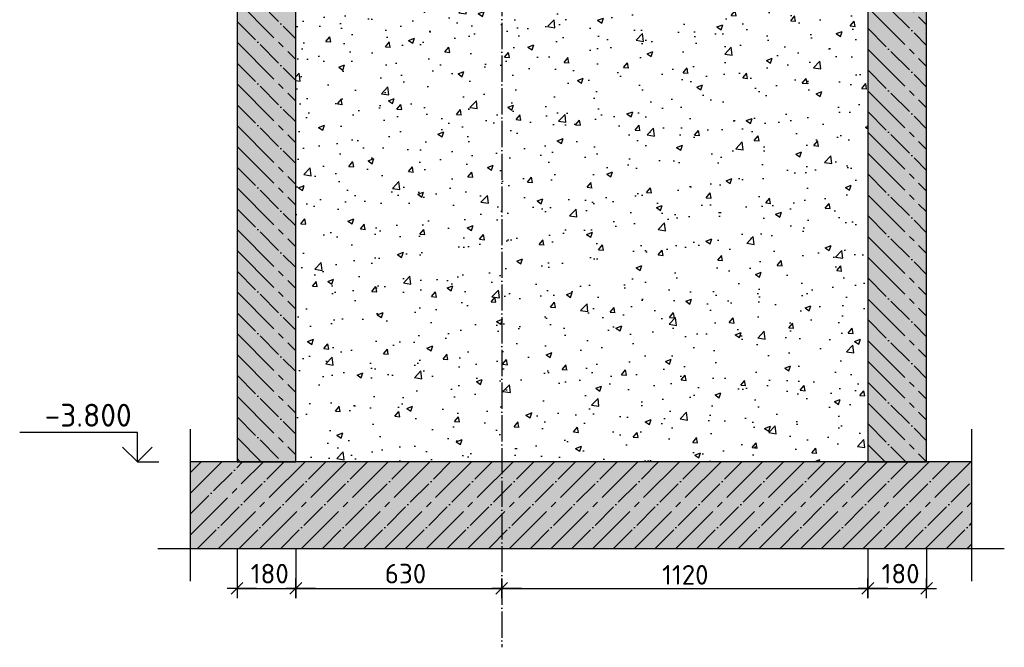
# Model space of a CAD drawing. Header units: millimetres. Extents: x 40580 to 559114, y -343730 to 81020.
# Tile 256 of 256: x 311611 to 326674, y -78837 to -69239. Entities that reach past the tile are written whole.
import ezdxf

# ---------------------------------------------------------------- set-up
doc = ezdxf.new("R2010")
doc.units = ezdxf.units.MM
doc.linetypes.add('______11', pattern=[500, 400, -50, 0, -50])
doc.linetypes.add('______5', pattern=[1100, 800, -100, 100, -100])
for name, color, linetype in [('____________', 7, 'Continuous'), ('________________', 7, 'Continuous'), ('___________________', 253, '______5'), ('______________________', 7, 'Continuous'), ('_______________________', 7, 'Continuous'), ('_______________________1', 7, 'Continuous'), ('ФВ-2', 7, 'Continuous')]:
    doc.layers.add(name, color=color, linetype=linetype)
doc.layers.add('Standard', color=7, linetype='Continuous', lineweight=25)
doc.styles.add('ISOCPEUR', font='isocpeur.ttf')
doc.linetypes.add('ГОСТ 2.303 8', pattern='A,40,[2,GOST 2.303-68.shx,S=1,R=0,X=0,Y=0],-8', length=48)

# ---------------------------------------------------------------- blocks, each defined once
blk = doc.blocks.new('ALL_ML_STRICH')
at = {"color": 0, "linetype": 'ByBlock', "lineweight": -2}
for p, q in [((-1, 0), (0.5, 0)), ((-0.3, -0.3), (0.3, 0.3)), ((0, -0.5), (0, 0.5))]:
    blk.add_line(p, q, dxfattribs=at)

msp = doc.modelspace()

# ---------------------------------------------------------------- hatches: boundary and pattern name
at = {"layer": '___________________', "linetype": 'Continuous'}
msp.add_hatch(color=7, dxfattribs=at).paths.add_polyline_path([(315835.7, -70099), (315838, -70101.3), (315835.7, -70103.6)], flags=16)
at = {"layer": 'Standard', "linetype": 'Continuous'}
for points in [[(314935.7, -75999.4), (315835.7, -75999.4), (315835.7, -59786.8), (314935.7, -59786.8)], [(324585.7, -75999.4), (325485.7, -75999.4), (325485.7, -59786.8), (324585.7, -59786.8)], [(314223.8, -75999.4), (314223.8, -77325.2), (326173.8, -77325.2), (326173.8, -75999.4)]]:
    msp.add_hatch(color=9, dxfattribs=at).paths.add_polyline_path(points)
at = {"layer": 'ФВ-2', "ltscale": 10}
h = msp.add_hatch(dxfattribs=at)
h.set_pattern_fill('AR-CONC', color=256, scale=5)
h.set_pattern_definition([(50, (-7326.7, 178668.9), (910.9233, -79.6954), [95.25, -1047.75]), (355, (-7326.7, 178668.9), (-176.2171, 955.2842), [76.2, -838.203]), (100.45144, (-7250.8, 178662.2), (734.7062, 875.5888), [80.95, -890.4512]), (46.1842, (-7326.7, 178922.9), (1355.3952, -210.2116), [142.875, -1571.625]), (96.63556, (-7213.7, 178905.4), (1187.0207, 1237.1306), [121.425, -1335.678]), (351.18415, (-7326.7, 178922.9), (1187.0207, 1237.1306), [114.3, -1257.2987]), (21, (-7199.7, 178859.4), (758.072, -511.326), [95.25, -1047.75]), (326, (-7199.7, 178859.4), (309.0101, 920.9398), [76.2, -838.2]), (71.45144, (-7136.5, 178816.8), (1067.0821, 409.6138), [80.95, -890.4497]), (37.5, (-7326.7, 178668.88), (15.44302, 422.7752), [0, -828.04, 0, -850.9, 0, -841.375]), (7.5, (-7326.7, 178668.9), (334.0983, 500.90287), [0, -485.14, 0, -808.99, 0, -320.675]), (327.5, (-7609.9, 178668.88), (677.95298, -28.64372), [0, -317.5, 0, -990.6, 0, -1314.45]), (317.5, (-7736.9, 178668.9), (740.6459, 127.13246), [0, -412.75, 0, -657.86, 0, -933.45])])
h.paths.add_polyline_path([(315835.7, -68249.7), (315835.7, -75999.4), (324585.7, -75999.4), (324585.7, -68249.7)])

# ---------------------------------------------------------------- linework, layer by layer
at = {"layer": '____________', "color": 7, "linetype": 'Continuous'}
for p, q in [((314935.7, -75999.4), (315835.7, -75999.4)), ((314935.7, -75999.4), (315835.7, -75999.4)), ((324585.7, -75999.4), (325485.7, -75999.4)), ((324585.7, -75999.4), (325485.7, -75999.4))]:
    msp.add_line(p, q, dxfattribs=at)
at = {"layer": '________________'}
for p, q in [((315835.7, -75999.4), (314935.7, -75999.4)), ((325485.7, -75999.4), (324585.7, -75999.4))]:
    msp.add_line(p, q, dxfattribs=at)
at = {"layer": '________________', "color": 7, "linetype": 'Continuous'}
for p, q in [((315835.7, -75999.4), (314935.7, -75999.4)), ((325485.7, -75999.4), (324585.7, -75999.4))]:
    msp.add_line(p, q, dxfattribs=at)
at = {"layer": '___________________', "color": 253, "linetype": '______11'}
msp.add_line((318985.7, -64786.8), (318985.7, -78836.5), dxfattribs=at)
at = {"layer": '_______________________', "color": 7, "linetype": 'Continuous'}
for p, q in [((313411.3, -75549.4), (311611.3, -75549.4)), ((313411.3, -75999.4), (313411.3, -75549.4)), ((313411.3, -75999.4), (313186.3, -75774.4)), ((313411.3, -75999.4), (313636.3, -75774.4)), ((313411.3, -75999.4), (313411.3, -75999.4)), ((313411.3, -75999.4), (313411.3, -75999.4)), ((313411.3, -75999.4), (313411.3, -75999.4)), ((313411.3, -75999.4), (313411.3, -75999.4))]:
    msp.add_line(p, q, dxfattribs=at)
msp.add_lwpolyline([(313411.3, -75999.4), (313711.3, -75999.4), (313711.3, -75999.4), (313741.9, -75999.4)], dxfattribs=at)
at = {"layer": '_______________________1', "color": 253, "linetype": 'Continuous'}
for p, q in [((314935.7, -77325.2), (314935.7, -77935.3)), ((315835.7, -77325.2), (315835.7, -77935.3)), ((315835.7, -77325.2), (315835.7, -77935.3)), ((324585.7, -77325.2), (324585.7, -77935.3)), ((324585.7, -77325.2), (324585.7, -77935.3)), ((325485.7, -77325.2), (325485.7, -77935.3)), ((318985.7, -78035.4), (318985.7, -77935.3)), ((318985.7, -78035.4), (318985.7, -77935.3))]:
    msp.add_line(p, q, dxfattribs=at)
at = {"layer": '_______________________1', "color": 7, "linetype": 'Continuous'}
for p, q in [((314935.7, -77935.3), (315835.7, -77935.3)), ((315835.7, -77935.3), (321435.7, -77935.3)), ((321435.7, -77935.3), (324585.7, -77935.3)), ((324585.7, -77935.3), (325485.7, -77935.3))]:
    msp.add_line(p, q, dxfattribs=at)
at = {"layer": 'Standard', "color": 7, "linetype": 'Continuous'}
for p, q in [((314935.7, -59786.8), (314935.7, -75999.4)), ((314935.7, -59786.8), (314935.7, -75999.4)), ((325485.7, -75999.4), (325485.7, -59786.8)), ((325485.7, -75999.4), (325485.7, -59786.8)), ((315835.7, -75999.4), (315835.7, -67749.7)), ((315835.7, -75999.4), (315835.7, -67749.7)), ((324585.7, -67749.7), (324585.7, -75999.4)), ((324585.7, -67749.7), (324585.7, -75999.4)), ((314935.7, -75999.4), (314223.8, -75999.4)), ((314935.7, -75999.4), (314223.8, -75999.4)), ((324585.7, -75999.4), (315835.7, -75999.4)), ((324585.7, -75999.4), (315835.7, -75999.4)), ((326173.8, -75999.4), (325485.7, -75999.4)), ((326173.8, -75999.4), (325485.7, -75999.4))]:
    msp.add_line(p, q, dxfattribs=at)
at = {"layer": 'Standard', "color": 253, "linetype": '______5'}
for p, q in [((324585.7, -68416), (325485.7, -69316)), ((314935.7, -68948.4), (315835.7, -69848.4)), ((324585.7, -69052.4), (325485.7, -69952.4)), ((314935.7, -69584.8), (315835.7, -70484.8)), ((324585.7, -69688.8), (325485.7, -70588.8)), ((314935.7, -70221.2), (315835.7, -71121.2)), ((324585.7, -70325.2), (325485.7, -71225.2)), ((314935.7, -70857.6), (315835.7, -71757.6)), ((324585.7, -70961.6), (325485.7, -71861.6)), ((314935.7, -71175.8), (315835.7, -72075.8)), ((324585.7, -71279.8), (325485.7, -72179.8)), ((314935.7, -71812.2), (315835.7, -72712.2)), ((324585.7, -71916.2), (325485.7, -72816.2)), ((314935.7, -72448.6), (315835.7, -73348.6)), ((324585.7, -72552.6), (325485.7, -73452.6)), ((314935.7, -72766.8), (315835.7, -73666.8)), ((324585.7, -72870.8), (325485.7, -73770.8)), ((314935.7, -73403.2), (315835.7, -74303.2)), ((324585.7, -73507.2), (325485.7, -74407.2)), ((314935.7, -74039.5), (315835.7, -74939.5)), ((324585.7, -74143.6), (325485.7, -75043.6)), ((314935.7, -74357.7), (315835.7, -75257.7)), ((324585.7, -74461.8), (325485.7, -75361.8)), ((314935.7, -74994.1), (315835.7, -75894.1)), ((324585.7, -75098.2), (325485.7, -75998.2)), ((314935.7, -75630.5), (315304.6, -75999.4)), ((324585.7, -75734.6), (324850.6, -75999.4)), ((314223.8, -76479.6), (314704, -75999.4)), ((314223.8, -77116), (315340.4, -75999.4)), ((314651, -77325.2), (315976.8, -75999.4)), ((314935.7, -75948.7), (314986.4, -75999.4)), ((315287.4, -77325.2), (316613.2, -75999.4)), ((315923.8, -77325.2), (317249.6, -75999.4)), ((316560.2, -77325.2), (317886, -75999.4)), ((317196.6, -77325.2), (318522.4, -75999.4)), ((317833, -77325.2), (319158.8, -75999.4)), ((318469.4, -77325.2), (319795.2, -75999.4)), ((319105.8, -77325.2), (320431.6, -75999.4)), ((319742.2, -77325.2), (321068, -75999.4)), ((320378.6, -77325.2), (321704.4, -75999.4)), ((321015, -77325.2), (322340.8, -75999.4)), ((321651.4, -77325.2), (322977.2, -75999.4)), ((322287.8, -77325.2), (323613.6, -75999.4)), ((322924.2, -77325.2), (324250, -75999.4)), ((323560.6, -77325.2), (324886.4, -75999.4)), ((324197, -77325.2), (325522.8, -75999.4)), ((324833.4, -77325.2), (326159.2, -75999.4)), ((325469.8, -77325.2), (326173.8, -76621.2)), ((326106.2, -77325.2), (326173.8, -77257.6))]:
    msp.add_line(p, q, dxfattribs=at)
at = {"layer": 'Standard', "color": 253, "linetype": '______11'}
for p, q in [((314935.7, -68630.2), (315835.7, -69530.2)), ((324585.7, -68734.2), (325485.7, -69634.2)), ((314935.7, -69266.6), (315835.7, -70166.6)), ((324585.7, -69370.6), (325485.7, -70270.6)), ((314935.7, -69903), (315835.7, -70803)), ((324585.7, -70007), (325485.7, -70907)), ((314935.7, -70539.4), (315835.7, -71439.4)), ((324585.7, -70643.4), (325485.7, -71543.4)), ((314935.7, -71494), (315835.7, -72394)), ((324585.7, -71598), (325485.7, -72498)), ((314935.7, -72130.4), (315835.7, -73030.4)), ((324585.7, -72234.4), (325485.7, -73134.4)), ((314935.7, -73085), (315835.7, -73985)), ((324585.7, -73189), (325485.7, -74089)), ((314935.7, -73721.3), (315835.7, -74621.4)), ((324585.7, -73825.4), (325485.7, -74725.4)), ((314935.7, -74675.9), (315835.7, -75575.9)), ((324585.7, -74780), (325485.7, -75680)), ((314935.7, -75312.3), (315622.8, -75999.4)), ((324585.7, -75416.4), (325168.8, -75999.4)), ((314223.8, -76161.4), (314385.8, -75999.4)), ((314223.8, -76797.8), (315022.2, -75999.4)), ((314332.8, -77325.2), (315658.6, -75999.4)), ((314969.2, -77325.2), (316295, -75999.4)), ((315605.6, -77325.2), (316931.4, -75999.4)), ((316242, -77325.2), (317567.8, -75999.4)), ((316878.4, -77325.2), (318204.2, -75999.4)), ((317514.8, -77325.2), (318840.6, -75999.4)), ((318151.2, -77325.2), (319477, -75999.4)), ((318787.6, -77325.2), (320113.4, -75999.4)), ((319424, -77325.2), (320749.8, -75999.4)), ((320060.4, -77325.2), (321386.2, -75999.4)), ((320696.8, -77325.2), (322022.6, -75999.4)), ((321333.2, -77325.2), (322659, -75999.4)), ((321969.6, -77325.2), (323295.4, -75999.4)), ((322606, -77325.2), (323931.8, -75999.4)), ((323242.4, -77325.2), (324568.2, -75999.4)), ((323878.8, -77325.2), (325204.6, -75999.4)), ((324515.2, -77325.2), (325841, -75999.4)), ((325151.6, -77325.2), (326173.8, -76303)), ((325788, -77325.2), (326173.8, -76939.4))]:
    msp.add_line(p, q, dxfattribs=at)
at = {"layer": 'Standard', "color": 7, "linetype": 'ГОСТ 2.303 8', "ltscale": 30}
for p, q in [((314223.8, -77825.2), (314223.8, -75499.4)), ((314223.8, -77825.2), (314223.8, -75499.4)), ((326173.8, -75499.4), (326173.8, -77825.2)), ((326173.8, -75499.4), (326173.8, -77825.2)), ((313723.8, -77325.2), (326673.8, -77325.2)), ((313723.8, -77325.2), (326673.8, -77325.2))]:
    msp.add_line(p, q, dxfattribs=at)

# ---------------------------------------------------------------- block references
at = {"layer": '_______________________1', "color": 7, "linetype": 'Continuous', "xscale": 300, "yscale": 300, "zscale": 300, "rotation": 180}
for p in [(314935.7, -77935.3), (315835.7, -77935.3), (318985.7, -77935.3), (324585.7, -77935.3)]:
    msp.add_blockref('ALL_ML_STRICH', p, dxfattribs=at)
at = {"layer": '_______________________1', "color": 7, "linetype": 'Continuous', "xscale": 300, "yscale": 300, "zscale": 300}
for p in [(315835.7, -77935.3), (318985.7, -77935.3), (324585.7, -77935.3), (325485.7, -77935.3)]:
    msp.add_blockref('ALL_ML_STRICH', p, dxfattribs=at)

# ---------------------------------------------------------------- texts
at = {"layer": '______________________', "color": 7, "style": 'ISOCPEUR'}
msp.add_text('-3.800', height=350, dxfattribs=at).set_placement((311992.6, -75462.7))
at = {"layer": '_______________________1', "color": 7, "style": 'ISOCPEUR'}
for s, p in [('180', (315145.7, -77860.3)), ('630', (317196.1, -77860.3)), ('180', (324795.7, -77860.3)), ('1120', (321438.4, -77878.6))]:
    msp.add_text(s, height=300, dxfattribs=at).set_placement(p)

doc.saveas('drawing.dxf')
